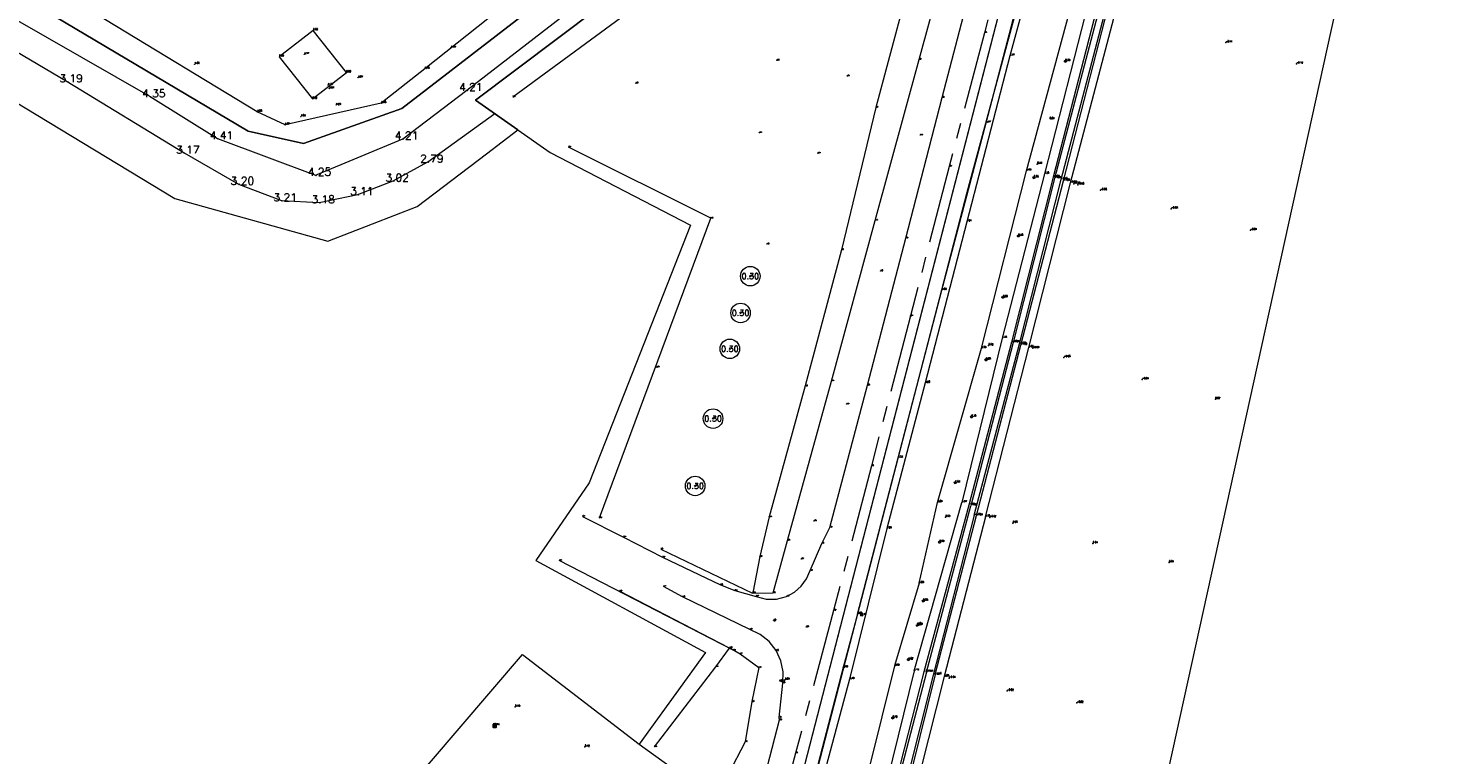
# Model space of a CAD drawing. Header units: metres. Extents: x 102665 to 103901, y 415762 to 419767.
# Tile 28 of 93: x 103120 to 103300, y 418010 to 418103. Entities that reach past the tile are written whole.
import ezdxf
from ezdxf.enums import TextEntityAlignment as Align

# ---------------------------------------------------------------- set-up
doc = ezdxf.new("R2010")
doc.units = ezdxf.units.M
doc.header["$MEASUREMENT"] = 0
doc.linetypes.add('AM-AS', pattern=[16, 10, -2, 2, -2])
for name, color, linetype, lineweight in [('B-GV-GR-BOOM-S', 90, 'Continuous', 13), ('B-OI-RI-GWA_RIOOLPUT-S', 30, 'Continuous', 30), ('B-WE-AM-AS-G', 10, 'AM-AS', 13), ('B-WE-GW-TALUD-G', 90, 'Continuous', 13), ('B-WE-IE-TERREINAFSCHEIDING_KUNSTMATIG_HEKWERK-G', 20, 'IE-TERREINAFSCHEIDING-KUNSTMATIG', 13), ('B-WE-VH-KANTVERHARDING-G', 8, 'Continuous', 18), ('DTM 15-11-2017_terristrisch', 3, 'Continuous', 0), ('DTM-BIJGEBOUW', 22, 'Continuous', 0), ('DTM-Boomdiameter', 96, 'Continuous', 0), ('DTM-Damwand Stuw of Sluis', 165, 'Continuous', 0), ('DTM-Grondslag', 135, 'Continuous', 0), ('DTM-Hekwerk', 36, 'Continuous', 0), ('DTM-Hoogtecijfer', 7, 'Continuous', 0), ('DTM-Insteek', 125, 'Continuous', 0), ('DTM-Kant-asfalt', 137, 'Continuous', 0), ('DTM-Meetpunt', 40, 'Continuous', 0), ('DTM-PEILBUIZEN', 240, 'Continuous', 0), ('DTM-Raster', 36, 'Continuous', 0), ('DTM-Rijweggrens', 253, 'Continuous', 0), ('DTM-Taludlijn', 71, 'Continuous', 0), ('DTM-teen_sloot', 140, 'Continuous', 0), ('DTM-Verkeersbordpaal', 25, 'Continuous', 0), ('DTM-waterlijn', 150, 'Continuous', 0), ('DTM_01-10-2013_terrestrisch', 165, 'Continuous', 0), ('DTM_27-12-2009_terrestrisch', 97, 'Continuous', 0), ('DTM_31-01-2018_terrestrisch', 2, 'Continuous', 0), ('DTM_talud', 94, 'Continuous', 0), ('hoogte', 7, 'Continuous', 0), ('Level 25', 7, 'Continuous', 0), ('mp', 7, 'Continuous', 0), ('Peilbuis', 30, 'Continuous', 0)]:
    doc.layers.add(name, color=color, linetype=linetype, lineweight=lineweight)
doc.styles.add('LBD', font='txt.shx')
doc.styles.add('null', font='NLCS.shx')
doc.styles.get("Standard").update_dxf_attribs({"font": 'txt.shx'})
doc.linetypes.add('IE-TERREINAFSCHEIDING-KUNSTMATIG', pattern='A,4,["R",null,S=0.7500000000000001,R=90,X=0,Y=0],4,-2', length=10)

# ---------------------------------------------------------------- blocks, each defined once
blk = doc.blocks.new('MP')
at = {"layer": 'mp', "color": 0, "linetype": 'ByBlock', "lineweight": -2, "elevation": -0.036, "flags": 128}
blk.add_lwpolyline([(-0.005000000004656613, -0.008660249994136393), (-0.01000000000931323, 0), (-0.005000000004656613, 0.008660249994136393), (0.005000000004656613, 0.008660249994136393), (0.01000000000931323, 0), (0.005000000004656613, -0.008660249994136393), (-0.005000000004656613, -0.008660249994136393)], close=True, dxfattribs=at)
blk = doc.blocks.new('SGR-BOOM_01')
at = {"ltscale": 0.1}
h = blk.add_hatch(color=256, dxfattribs=at)
edge = h.paths.add_edge_path()
edge.add_arc((7.366995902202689e-12, -5.115907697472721e-12), 0.15, 0, 360)
for centre, radius in [((0, 0), 2.5), ((7.366995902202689e-12, -5.115907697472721e-12), 0.04499999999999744)]:
    blk.add_circle(centre, radius)
blk.add_circle((7.366995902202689e-12, -5.115907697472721e-12), 0.15, dxfattribs=at)
blk = doc.blocks.new('145_1')
at = {"color": 0, "linetype": 'ByBlock', "lineweight": -2, "flags": 128}
blk.add_lwpolyline([(-0.25, 0), (-0.1558730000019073, 0.1954579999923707), (0.05563000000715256, 0.2437320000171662), (0.2252420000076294, 0.1084710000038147), (0.2252420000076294, -0.1084710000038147), (0.05563000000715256, -0.2437320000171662), (-0.1558730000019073, -0.1954579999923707), (0.25, 0)], dxfattribs=at)
blk.add_lwpolyline([(-0.25, 0), (-0.2022550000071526, 0.1469460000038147), (-0.07725500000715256, 0.2377640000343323), (0.07725400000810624, 0.2377640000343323), (0.2022540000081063, 0.1469460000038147), (0.25, 0), (0.2022540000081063, -0.1469460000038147), (0.07725400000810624, -0.2377640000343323), (-0.07725500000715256, -0.2377640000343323), (-0.2022550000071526, -0.1469460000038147), (-0.25, 0)], close=True, dxfattribs=at)
blk = doc.blocks.new('157_1')
at = {"color": 0, "linetype": 'ByBlock', "lineweight": -2}
blk.add_3dface([(-0.4, 0.4), (-0.4, -0.4), (0.4, -0.4), (0.4, 0.4)], dxfattribs=at)
blk = doc.blocks.new('125_1')
at = {"layer": 'Level 25', "color": 0, "linetype": 'Continuous', "lineweight": 0}
for p, q in [((0.2119999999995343, 0.2119999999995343), (-0.2119999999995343, -0.2119999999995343)), ((0.2119999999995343, -0.2119999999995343), (-0.2119999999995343, 0.2119999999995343))]:
    blk.add_line(p, q, dxfattribs=at)
blk.add_circle((0, 0), 0.3, dxfattribs=at)
blk = doc.blocks.new('114')
at = {"layer": 'Peilbuis', "color": 0, "linetype": 'ByBlock', "lineweight": -2, "flags": 128}
for points in [[(-0.1999999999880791, 0), (-0.1000009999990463, 0.1732050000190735), (0.1, 0.1732050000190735), (0.2, 0), (0.1, -0.1732050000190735), (-0.1000009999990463, -0.1732050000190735), (0.2, 0)], [(0.25, -0.048), (0.25, 0.7020000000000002)], [(0.25, 0.596), (0.321, 0.667), (0.392, 0.7020000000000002), (0.498, 0.7020000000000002), (0.569000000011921, 0.667), (0.64, 0.596), (0.675000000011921, 0.483), (0.675000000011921, 0.413), (0.64, 0.306), (0.569000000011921, 0.235), (0.498, 0.2), (0.392, 0.2), (0.321, 0.235), (0.25, 0.306)], [(0.923, 0.2), (0.923, 0.9500000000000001)], [(0.923, 0.596), (0.994, 0.667), (1.065000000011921, 0.7020000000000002), (1.171000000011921, 0.7020000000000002), (1.242, 0.667), (1.312999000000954, 0.596), (1.348, 0.483), (1.348, 0.413), (1.312999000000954, 0.306), (1.242, 0.235), (1.171000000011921, 0.2), (1.065000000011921, 0.2), (0.994, 0.235), (0.923, 0.306)]]:
    blk.add_lwpolyline(points, dxfattribs=at)

msp = doc.modelspace()

# ---------------------------------------------------------------- linework, layer by layer
at = {"layer": 'B-WE-AM-AS-G'}
msp.add_polyline3d([(103249.6174826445, 418131.8718093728, 3.530471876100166), (103246.457, 418119.67, 3.571), (103241.955, 418102.549, 3.576), (103237.458, 418085.421, 3.573), (103232.488, 418066.297, 3.614), (103227.505, 418047.114, 3.619), (103222.666, 418028.6, 3.617), (103217.775, 418010.31, 3.579), (103215.85, 418003.087, 3.58)], dxfattribs=at)
at = {"layer": 'B-WE-GW-TALUD-G'}
for points in [[(103244.184, 418145.102, 4.55), (103242.043, 418136.578, 4.226), (103240.06, 418130.891, 3.964), (103235.902, 418119.967, 3.459), (103232.807, 418110.705, 3.224000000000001), (103228.052, 418092.99, 3.032), (103223.649, 418074.762, 3.06), (103219.024, 418057.328, 3.199), (103214.411, 418040.5520000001, 3.19), (103213.2, 418035.484, 3.229), (103212.324, 418030.845, 3.481)], [(103209.373, 418023.812, 4.074), (103210.685, 418023.023, 4.368), (103213.093, 418021.265, 4.306), (103212.193, 418016.911, 4.262), (103211.321, 418011.776, 4.299000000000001), (103209.172, 418007.589, 4.738000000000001), (103207.97, 418002.142, 4.811)]]:
    msp.add_polyline3d(points, dxfattribs=at)
at = {"layer": 'B-WE-IE-TERREINAFSCHEIDING_KUNSTMATIG_HEKWERK-G', "extrusion": (0.001055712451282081, 0.003204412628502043, 0.9999943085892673), "elevation": 1451.357805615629}
msp.add_lwpolyline([(103192.6144934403, 418037.9245173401), (103206.8756311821, 418076.2917143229), (103188.6476518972, 418085.4177611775)], dxfattribs=at)
at = {"layer": 'B-WE-IE-TERREINAFSCHEIDING_KUNSTMATIG_HEKWERK-G'}
msp.add_polyline3d([(103199.72, 418011.113, 5.084), (103207.575, 418021.375, 4.943), (103209.346, 418023.776, 4.930000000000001), (103195.259, 418031.065, 4.517)], dxfattribs=at)
at = {"layer": 'B-WE-VH-KANTVERHARDING-G', "color": 6}
for points in [[(103239.754, 418082.137), (103246.4, 418106.805), (103250.798, 418124.442), (103258.027, 418152.478), (103259.468, 418157.452), (103260.023, 418158.466), (103261.692, 418160.698), (103263.275, 418162.645), (103265.497, 418164.648), (103267.918, 418166.902), (103271.651, 418169.381), (103274.084, 418171.258), (103276.195, 418172.486)], [(103198.319, 417923.783), (103199.131, 417927.143), (103207.502, 417958.751), (103216.269, 417991.67), (103239.754, 418082.137)]]:
    msp.add_lwpolyline(points, dxfattribs=at)
at = {"layer": 'DTM 15-11-2017_terristrisch', "flags": 128}
msp.add_lwpolyline([(103208.3185059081, 418117.6611136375), (103176.8223809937, 418093.9425115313), (103186.3777283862, 418087.2199580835), (103204.3277041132, 418077.9218830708), (103191.3818352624, 418044.9371215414), (103184.532263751, 418034.9885475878), (103184.532263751, 418034.9885475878), (103206.2486001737, 418023.2223336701), (103197.7703044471, 418011.4561197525), (103206.7802675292, 418004.9638757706), (103206.4823376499, 418001.6048411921), (103217.3617547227, 418002.5410318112), (103254.1539330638, 418144.9103371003)], dxfattribs=at)
at = {"layer": 'DTM-BIJGEBOUW'}
msp.add_3dface([(103160.281, 418097.466), (103156.038, 418102.8510000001), (103151.687, 418099.487), (103155.9385680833, 418094.0906059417)], dxfattribs=at)
at = {"layer": 'DTM-Damwand Stuw of Sluis', "extrusion": (-0.0002838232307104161, 0.0001464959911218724, 0.999999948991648), "elevation": 36.88142562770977, "flags": 128}
msp.add_lwpolyline([(103209.7982438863, 418023.4860826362), (103187.5412425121, 418034.9740827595)], dxfattribs=at)
at = {"layer": 'DTM-Insteek', "extrusion": (-0.4970021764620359, 0.1292043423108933, 0.8580763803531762), "elevation": 2701.15117520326, "flags": 128}
msp.add_lwpolyline([(-430568.4499670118, -4513.422340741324), (-430590.832839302, -4513.515812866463), (-430612.5739893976, -4513.693020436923)], dxfattribs=at)
at = {"layer": 'DTM-Insteek', "extrusion": (0.004434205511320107, 0.01562995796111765, 0.9998680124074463), "elevation": 6992.133581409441, "flags": 128}
msp.add_lwpolyline([(14776.06319379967, -430268.8272715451), (14776.06319379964, -430291.2317151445)], dxfattribs=at)
at = {"layer": 'DTM-Insteek', "extrusion": (-0.0002480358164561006, -0.0009621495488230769, 0.999999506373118), "elevation": -427.7732935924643, "flags": 128}
msp.add_lwpolyline([(103242.1028370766, 418040.3599147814), (103236.8268320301, 418019.8939053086)], dxfattribs=at)
at = {"layer": 'DTM-Insteek'}
for points in [[(103287.246, 418164.63, 0.076), (103287.859, 418165.573, 0.116), (103288.261, 418166.951, 0.367), (103287.237, 418168.295, 0.5560000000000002), (103285.4, 418168.9810000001, 0.786), (103283.104, 418168.932, 1.055), (103280.007, 418166.825, 1.18), (103278.048, 418163.191, 0.519), (103271.984, 418158.679, 0.392), (103269.235, 418156.406, 0.22), (103267.608, 418153.247, 0.241), (103266.155, 418149.234, 0.455), (103260.936, 418127.968, 0.434), (103255.334, 418106.699, 0.627), (103249.653, 418084.488, 0.252), (103244.234, 418063.466, 0.379), (103239.085, 418042.411, 0.365)], [(103252.983, 418083.341, -0.08699999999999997), (103258.74, 418105.2530000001, -0.105), (103264.312, 418127.1060000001, -0.11), (103270.007, 418148.15, -0.103), (103270.948, 418151.749, -0.094), (103272.481, 418154.328, -0.186), (103274.513, 418156.08, -0.215)], [(103232.971, 418020.86, 0.729), (103228.14, 418001.258, 0.297), (103221.133, 417977.275, 0.362), (103215.381, 417954.685, 0.5740000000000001), (103211.225, 417938.825, 0.3420000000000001), (103210.393738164, 417935.5862963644, 0.3505529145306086)], [(103236.83, 418020.112, 0.031), (103231.757, 418000.184, -0.141), (103224.525, 417975.37, 0.047), (103218.88, 417952.83, 0.138), (103215.402, 417939.813, 0.187), (103214.42, 417935.44, -0.021), (103215.526, 417933.989, -0.076), (103219.559, 417935.124, 0.107), (103225.641, 417938.1550000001, 0.188)]]:
    msp.add_polyline3d(points, dxfattribs=at)
at = {"layer": 'DTM-Kant-asfalt'}
for points in [[(103190.493, 418040.624, 2.886), (103195.757, 418037.989, 2.966000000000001), (103200.77, 418035.425, 3.118), (103208.177, 418031.861, 3.363), (103210.013, 418031.125, 3.409), (103212.745, 418030.393, 3.466), (103214.0303860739, 418030.0476773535, 3.504333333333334), (103215.3613426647, 418030.0432453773, 3.542666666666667), (103216.649, 418030.38, 3.581), (103217.6613130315, 418030.9296271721, 3.5935), (103218.5261641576, 418031.6904821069, 3.606), (103219.2002985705, 418032.6245112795, 3.6185), (103219.65, 418033.685, 3.631), (103221.134, 418037.1660000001, 3.679), (103222.189, 418039.221, 3.665), (103226.98, 418057.417, 3.684), (103231.896, 418076.25, 3.634), (103236.558, 418094.27, 3.643), (103241.735, 418114.066, 3.645), (103246.6834723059, 418132.5861548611, 3.615140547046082)], [(103212.969, 418003.852, 3.625), (103215.714, 418014.566, 3.621), (103215.676, 418014.881, 3.637), (103216.142, 418019.273, 3.632), (103216.1931694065, 418020.7140952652, 3.620666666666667), (103215.9135674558, 418022.1287318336, 3.609333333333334), (103215.318, 418023.442, 3.598), (103214.4205840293, 418024.6021957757, 3.568666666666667), (103213.2780513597, 418025.5219939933, 3.539333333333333), (103211.953, 418026.151, 3.51), (103203.325, 418030.344, 3.252), (103200.894, 418031.6660000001, 3.171)]]:
    msp.add_polyline3d(points, dxfattribs=at)
at = {"layer": 'DTM-Raster'}
msp.add_polyline3d([(103244.095, 418144.876, 4.505), (103237.558, 418144.66, 4.253), (103225.466, 418140.441, 4.425), (103218.88, 418136.385, 4.446000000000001), (103203.095, 418124.009, 4.438000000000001), (103186.693, 418110.964, 4.421), (103170.314, 418097.925, 4.449), (103164.759, 418093.534, 4.475000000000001), (103152.44, 418090.757, 4.574), (103148.88, 418092.432, 4.582), (103129.467, 418104.2310000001, 4.552), (103111.544, 418115.011, 4.544), (103093.499, 418126.016, 4.508), (103075.597, 418136.8890000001, 4.525), (103057.442, 418147.921, 4.536), (103039.248, 418158.91, 4.548), (103021.25, 418169.779, 4.539000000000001), (103003.279, 418180.754, 4.474), (102985.037, 418191.724, 4.4), (102983.453, 418189.173, 4.483000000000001)], dxfattribs=at)
at = {"layer": 'DTM-Raster', "color": 36}
for points in [[(103200.532, 418036.433, 3.083000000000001), (103212.267, 418030.819, 3.439), (103214.913, 418030.85, 3.619), (103216.758, 418037.543, 3.875), (103222.406, 418057.956, 3.872), (103228, 418078.51, 3.949), (103233.614, 418099.131, 4.011), (103239.058, 418119.152, 4.035), (103242.758, 418132.8510000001, 4.212000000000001), (103244.386, 418144.899, 4.428), (103245.963, 418155.652, 4.189), (103247.502, 418167.3670000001, 3.537), (103240.372, 418169.491, 2.896), (103230.209, 418162.171, 2.685), (103220.109, 418154.5140000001, 2.415)], [(103181.596, 418094.339, 2.743), (103198.112, 418106.473, 2.519), (103215.555, 418119.255, 2.277), (103230.367, 418129.892, 2.465), (103237.057, 418131.904, 3.971)]]:
    msp.add_polyline3d(points, dxfattribs=at)
at = {"layer": 'DTM-Rijweggrens', "extrusion": (-0.0002915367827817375, -0.001090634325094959, 0.9999993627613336), "elevation": -482.5078976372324, "flags": 128}
msp.add_lwpolyline([(103225.6936341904, 418027.8343789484), (103223.8636319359, 418020.9883748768)], dxfattribs=at)
at = {"layer": 'DTM-Rijweggrens'}
for points in [[(103225.697, 418028.112, 3.502), (103230.932, 418048.1280000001, 3.525), (103236.516, 418069.595, 3.501), (103242.169, 418091.037, 3.47), (103247.857, 418112.792, 3.465), (103253.27, 418133.494, 3.415), (103258.807, 418154.796, 3.164), (103259.0570532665, 418155.7613363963, 3.14407047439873)], [(103223.867, 418021.266, 3.494), (103220.63, 418008.8290000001, 3.464), (103215.227, 417988.055, 3.462), (103209.416, 417966.171, 3.475), (103203.991, 417945.48, 3.489), (103202.0128048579, 417937.8353756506, 3.473202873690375)]]:
    msp.add_polyline3d(points, dxfattribs=at)
at = {"layer": 'DTM-Taludlijn', "extrusion": (-0.0004704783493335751, -0.001905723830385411, 0.9999980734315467), "elevation": -842.0022455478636, "flags": 128}
msp.add_lwpolyline([(103229.4610956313, 418038.2194890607), (103224.6990778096, 418018.9304540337)], dxfattribs=at)
at = {"layer": 'DTM-Taludlijn', "extrusion": (0.007736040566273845, 0.02606200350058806, 0.999630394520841), "elevation": 11694.00031177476, "flags": 128}
msp.add_lwpolyline([(19989.69479048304, -429967.0316053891), (19989.69479048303, -429955.9964821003)], dxfattribs=at)
at = {"layer": 'DTM-Taludlijn'}
for points in [[(103250.759, 418119.947, 3.167), (103245.213, 418099.588, 3.172), (103239.715, 418078.368, 3.206), (103234.401, 418057.718, 3.26), (103229.471, 418039.065, 3.232000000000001)], [(103233.611, 418032.065, 0.628), (103235.972, 418042.429, 0.691), (103241.586, 418062.153, 0.5860000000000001), (103247.351, 418084.887, 0.5920000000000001), (103247.353, 418084.886, 0.5920000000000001), (103253.502, 418107.647, 0.818)], [(103230.472, 418021.49, 0.928), (103225.605, 418001.907, 0.644), (103219.321, 417977.955, 0.644), (103213.609, 417955.296, 0.891)], [(103224.709, 418019.776, 3.193), (103219.272, 417999.602, 3.159), (103213.525, 417977.518, 3.223), (103207.565, 417955.239, 3.277), (103203.772, 417940.156, 3.168), (103203.1412713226, 417937.5304498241, 3.163028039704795)]]:
    msp.add_polyline3d(points, dxfattribs=at)
at = {"layer": 'DTM-teen_sloot', "extrusion": (-0.6271754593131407, 0.1626320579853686, 0.7617097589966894), "elevation": 3235.775193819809, "flags": 128}
msp.add_lwpolyline([(-430571.4443462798, -3806.180797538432), (-430594.1311507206, -3806.052694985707), (-430615.8324521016, -3806.222469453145)], dxfattribs=at)
at = {"layer": 'DTM-teen_sloot', "extrusion": (-0.0001282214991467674, -0.0004823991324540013, 0.9999998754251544), "elevation": -216.2987129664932, "flags": 128}
msp.add_lwpolyline([(103234.5519707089, 418020.646296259), (103240.2129720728, 418041.944298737)], dxfattribs=at)
at = {"layer": 'DTM-teen_sloot', "extrusion": (-0.0006849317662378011, -0.002658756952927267, 0.9999962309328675), "elevation": -1183.554627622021, "flags": 128}
msp.add_lwpolyline([(103240.6388426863, 418039.107775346), (103235.3688041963, 418018.6507030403)], dxfattribs=at)
at = {"layer": 'DTM-teen_sloot'}
for points in [[(103286.04, 418166.093, -1.365), (103285.787, 418166.94, -1.388), (103272.97, 418157.775, -1.34), (103270.452, 418155.459, -1.359), (103268.921, 418152.801, -1.302), (103267.841, 418148.923, -1.382), (103262.489, 418127.664, -1.36), (103256.864, 418106.43, -1.339), (103250.945, 418083.9, -1.432), (103245.629, 418062.886, -1.372), (103240.214, 418042, -1.398)], [(103251.775, 418083.752, -1.4), (103257.555, 418105.744, -1.291), (103263.174, 418127.236, -1.241), (103268.66, 418148.453, -1.299), (103269.725, 418152.104, -1.214), (103271.475, 418155.016, -1.218), (103273.763, 418157.102, -1.24)], [(103234.553, 418020.702, -1.409), (103229.371, 418000.8890000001, -1.44), (103222.46, 417976.94, -1.414), (103216.734, 417954.173, -1.321), (103212.568, 417938.861, -1.33), (103211.9366729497, 417934.1623515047, -1.355843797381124)], [(103235.394, 418020.32, -1.431), (103230.392, 418000.455, -1.4), (103223.111, 417975.491, -1.37), (103217.445, 417953.098, -1.315), (103213.732, 417940.345, -1.363), (103212.681, 417935.407, -1.423), (103213.292, 417933.009, -1.388), (103215.149, 417931.908, -1.461), (103218.597, 417932.752, -1.407), (103226.258, 417936.508, -1.329)]]:
    msp.add_polyline3d(points, dxfattribs=at)
at = {"layer": 'DTM-waterlijn', "extrusion": (-0.001397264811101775, -0.005196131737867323, 0.9999855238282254), "elevation": -2317.47123217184, "flags": 128}
msp.add_lwpolyline([(103239.8617973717, 418035.6735889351), (103234.1186367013, 418014.3163006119)], dxfattribs=at)
at = {"layer": 'DTM-waterlijn', "extrusion": (-0.001006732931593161, -0.003867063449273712, 0.9999920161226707), "elevation": -1721.537070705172, "flags": 128}
msp.add_lwpolyline([(103235.5955815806, 418016.8532681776), (103240.891663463, 418037.1964202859)], dxfattribs=at)
at = {"layer": 'DTM-waterlijn'}
for points in [[(103240.945, 418040.728, -1.011), (103246.623, 418062.569, -0.996), (103252.086, 418083.585, -1.052), (103252.086, 418083.602, -1.054), (103257.755, 418105.668, -1.007), (103263.441, 418127.107, -1.032), (103268.846, 418148.433, -0.9800000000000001), (103269.928, 418151.984, -1.025), (103271.622, 418154.801, -1.013), (103273.929, 418156.979, -1.04), (103286.247, 418165.9920000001, -1.022), (103285.777, 418167.1280000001, -1.031), (103272.823, 418158.004, -1.015), (103270.316, 418155.682, -1.021), (103268.596, 418152.897, -1.035), (103267.533, 418149.006, -1.012), (103262.178, 418127.775, -1.033), (103256.632, 418106.684, -1.027), (103250.77, 418084.063, -1.019), (103245.452, 418062.934, -1.041), (103239.964, 418042.072, -1.016)], [(103234.221, 418020.7150000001, -1.135), (103229.161, 418001.013, -0.992), (103222.34, 417976.977, -1.078), (103216.56, 417954.185, -1.116), (103212.355, 417939.013, -1.082)], [(103235.649, 418020.385, -1.095), (103230.717, 418000.371, -1.097), (103223.275, 417975.479, -1.113), (103217.688, 417953.208, -1.095), (103214.005, 417940.2640000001, -1.138), (103213.007, 417934.877, -1.147), (103214.548, 417932.397, -1.12), (103217.057, 417932.559, -1.102), (103225.781, 417936.663, -1.105)]]:
    msp.add_polyline3d(points, dxfattribs=at)
at = {"layer": 'DTM_01-10-2013_terrestrisch', "flags": 128}
msp.add_lwpolyline([(103086.3525255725, 417675.2423061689), (103166.872011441, 418004.2820090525), (103182.8480761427, 418022.965934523), (103197.7703044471, 418011.4561197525), (103197.7703044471, 418011.4561197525), (103206.7802675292, 418004.9638757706), (103206.4823376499, 418001.6048411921), (103217.3617547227, 418002.5410318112), (103235.7578438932, 418073.7256844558), (103254.1539330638, 418144.9103371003), (103256.6658205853, 418154.6302204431), (103276.5040292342, 418168.5741932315), (103292.2724401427, 418167.9784355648), (103300.2594393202, 418166.2217643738), (103256.5802593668, 417967.6270722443), (103168.4430175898, 417640.5241494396)], dxfattribs=at)
at = {"layer": 'DTM_27-12-2009_terrestrisch', "elevation": 12.40950780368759, "flags": 128}
msp.add_lwpolyline([(102938.8509415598, 418202.2158476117), (103138.3106475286, 418081.3340571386), (103157.900294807, 418075.8605335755), (103169.3547065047, 418080.2914812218), (103178.2058428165, 418087.0682246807), (103182.2223645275, 418090.1434159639), (103176.8223809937, 418093.9425115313), (103208.3185059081, 418117.6611136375), (103210.4008943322, 418125.666607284), (103206.7910947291, 418123.2490761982), (103167.3875088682, 418092.837954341), (103154.7912494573, 418088.3608775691), (103147.7231333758, 418089.9525933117), (103006.7964575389, 418173.6306369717), (102983.740804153, 418187.3203941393), (102957.3871436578, 418201.7279435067), (102945.471763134, 418213.4802700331), (102942.8189198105, 418215.2509132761), (102938.8509415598, 418202.2158476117)], close=True, dxfattribs=at)
at = {"layer": 'DTM_31-01-2018_terrestrisch', "elevation": 7.130224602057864, "flags": 128}
msp.add_lwpolyline([(103006.7964575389, 418173.6306369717), (103147.7231333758, 418089.9525933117), (103154.7912494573, 418088.3608775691), (103167.3875088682, 418092.837954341), (103206.7910947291, 418123.2490761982)], dxfattribs=at)
at = {"layer": 'DTM_talud'}
for points in [[(102941.8951305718, 418212.2162057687, 4.266877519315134), (102946.446, 418207.588, 4.209), (102964.132, 418196.846, 4.271), (102981.952, 418185.98, 4.180000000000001), (103003.073, 418173.6550000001, 4.256), (103025.3, 418160.023, 4.116000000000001), (103047.256, 418147.46, 4.226), (103069.192, 418133.826, 4.375), (103091.559, 418120.467, 4.402), (103113.149, 418107.0140000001, 4.331000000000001), (103135.147, 418094.39, 4.354), (103143.804, 418089.016, 4.407), (103156.337, 418084.341, 4.254), (103167.5, 418088.989, 4.207), (103175.717, 418095.196, 4.212000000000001), (103196.315, 418111.18, 4.173), (103209.0378915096, 418120.4267056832, 4.128038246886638)], [(102944.075, 418204.787, 3.316), (102961.437, 418194.445, 3.031), (102979.508, 418184.133, 3.175), (102999.086, 418173.191, 3.455), (103017.218, 418162.671, 3.583), (103035.595, 418151.698, 3.55), (103053.153, 418140.661, 3.491), (103071.816, 418128.713, 3.488), (103089.821, 418117.501, 3.394), (103106.652, 418106.898, 3.167), (103124.547, 418096.312, 3.187), (103139.503, 418087.169, 3.175), (103146.466, 418083.189, 3.201), (103151.964, 418081.075, 3.21), (103156.802, 418080.816, 3.178), (103161.763, 418081.866, 3.111000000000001), (103166.277, 418083.592, 3.024), (103170.726, 418086.037, 2.786), (103179.2900073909, 418092.2064416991, 2.597203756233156)]]:
    msp.add_polyline3d(points, dxfattribs=at)
at = {"layer": 'mp'}
for p in [(103272.87, 418101.296, -0.113), (103281.916, 418098.592, -0.119), (103248.732, 418085.75, 0.436), (103253.407, 418083.208, -0.225), (103253.924, 418083.105, -0.056), (103256.82, 418082.391, -0.064), (103265.893, 418080.027, -0.081), (103276.03, 418077.267, -0.013), (103242.494, 418062.51, 0.516), (103248.144, 418062.15, -0.093), (103252.153, 418060.996, -0.05), (103262.17, 418058.168, -0.036), (103271.528, 418055.645, 0.024), (103236.989, 418040.531, 0.528), (103242.639, 418040.499, -0.017), (103245.613, 418039.782, 0.082), (103255.846, 418037.164, 0.039), (103265.61, 418034.7260000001, 0.042), (103226.27, 418027.993, 3.403), (103233.33, 418026.65, 0.54), (103237.432, 418019.925, -0.033), (103244.874, 418018.286, -0.015), (103181.903, 418016.233, 5.126), (103253.805, 418016.746, -0.019), (103179.263, 418013.835, 5.705), (103190.818, 418011.112, 5.117)]:
    msp.add_point(p, dxfattribs=at)

# ---------------------------------------------------------------- block references
at = {"layer": 'B-GV-GR-BOOM-S', "xscale": 0.5, "yscale": 0.5, "zscale": 0.5}
for name, p in [('145_1', (103252.332, 418098.906, 0.5930000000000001)), ('145_1', (103248.295, 418084.01, 0.563)), ('145_1', (103246.312, 418076.529, 0.484)), ('SGR-BOOM_01', (103211.992, 418071.392, 2.92)), ('145_1', (103244.341, 418068.674, 0.596)), ('SGR-BOOM_01', (103210.748, 418066.683, 2.893)), ('SGR-BOOM_01', (103209.378, 418062.083, 2.933)), ('145_1', (103242.163, 418060.682, 0.6820000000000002)), ('SGR-BOOM_01', (103207.231, 418053.15, 2.971)), ('145_1', (103240.307, 418053.374, 0.376)), ('SGR-BOOM_01', (103204.936, 418044.528, 3.079)), ('145_1', (103238.224, 418044.946, 0.638)), ('145_1', (103236.219, 418037.324, 0.5890000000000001)), ('145_1', (103234.131, 418029.805, 0.551)), ('145_1', (103232.235, 418022.295, 1.019)), ('145_1', (103230.219, 418014.822, 0.7010000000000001))]:
    msp.add_blockref(name, p, dxfattribs=at)
at = {"layer": 'B-OI-RI-GWA_RIOOLPUT-S', "xscale": 0.5, "yscale": 0.5, "zscale": 0.5}
msp.add_blockref('157_1', (103179.263, 418013.835, 5.705), dxfattribs=at)
at = {"layer": 'DTM-Grondslag', "xscale": 2.5, "yscale": 2.5, "zscale": 2.5}
msp.add_blockref('MP', (103216.432, 418019.709, 3.635), dxfattribs=at)
at = {"layer": 'DTM-Meetpunt', "xscale": 2.5, "yscale": 2.5, "zscale": 2.5}
for p in [(103154.901, 418099.784, 4.17), (103173.659, 418100.644, 4.448000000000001), (103215.401, 418099.0300000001, 2.404), (103140.873, 418098.534, 4.5), (103157.94, 418095.862, 4.191), (103158.092, 418095.403, 3.609), (103161.777, 418096.788, 3.669), (103197.369, 418096.097, 2.6), (103224.39, 418097.007, 2.894), (103148.88, 418092.432, 4.582), (103154.457, 418091.826, 4.533), (103158.971, 418093.286, 4.233000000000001), (103164.759, 418093.534, 4.475000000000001), (103152.44, 418090.757, 4.574), (103213.161, 418089.76, 2.585), (103233.751, 418089.458, 3.923), (103220.657, 418087.138, 2.941), (103214.122, 418075.501, 2.996), (103228.684, 418072.056, 3.995), (103200.038, 418059.729, 2.819), (103224.334, 418055.009, 4.037), (103220.158, 418040.051, 4.043), (103218.518, 418035.187, 4.024), (103214.991, 418027.328, 3.575), (103219.157, 418026.47, 3.653)]:
    msp.add_blockref('MP', p, dxfattribs=at)
at = {"layer": 'DTM-PEILBUIZEN', "xscale": 0.5, "yscale": 0.5, "zscale": 0.5}
msp.add_blockref('114', (103233.33, 418026.65, 0.54), dxfattribs=at)
at = {"layer": 'DTM-Verkeersbordpaal', "xscale": 0.5, "yscale": 0.5, "zscale": 0.5}
msp.add_blockref('125_1', (103226.27, 418027.993, 3.403), dxfattribs=at)

# ---------------------------------------------------------------- texts
at = {"layer": 'B-GV-GR-BOOM-S'}
for s, p in [('2.92', (103211.992, 418071.392)), ('2.89', (103210.748, 418066.683)), ('2.93', (103209.378, 418062.083)), ('2.97', (103207.231, 418053.15)), ('3.08', (103204.936, 418044.528))]:
    msp.add_text(s, height=0.1, dxfattribs=at).set_placement(p, align=Align.BOTTOM_LEFT)
at = {"layer": 'B-WE-AM-AS-G'}
for s, p in [('3.58', (103241.955, 418102.549)), ('3.57', (103237.458, 418085.421)), ('3.61', (103232.488, 418066.297)), ('3.62', (103227.505, 418047.114)), ('3.62', (103222.666, 418028.6)), ('3.58', (103217.775, 418010.31))]:
    msp.add_text(s, height=0.1, dxfattribs=at).set_placement(p, align=Align.BOTTOM_LEFT)
at = {"layer": 'B-WE-GW-TALUD-G'}
for s, p in [('3.03', (103228.052, 418092.99)), ('3.06', (103223.649, 418074.762)), ('3.20', (103219.024, 418057.328)), ('3.19', (103214.411, 418040.552)), ('3.23', (103213.2, 418035.484)), ('3.48', (103212.324, 418030.845)), ('4.07', (103209.373, 418023.812)), ('4.37', (103210.685, 418023.023)), ('4.31', (103213.093, 418021.265)), ('4.26', (103212.193, 418016.911)), ('4.30', (103211.321, 418011.776))]:
    msp.add_text(s, height=0.1, dxfattribs=at).set_placement(p, align=Align.BOTTOM_LEFT)
at = {"layer": 'B-WE-IE-TERREINAFSCHEIDING_KUNSTMATIG_HEKWERK-G'}
for s, p in [('2.69', (103188.708, 418087.922)), ('2.70', (103206.936, 418078.796)), ('2.84', (103192.675, 418040.429)), ('4.52', (103195.259, 418031.065)), ('4.93', (103209.346, 418023.776)), ('4.94', (103207.575, 418021.375)), ('5.08', (103199.72, 418011.113))]:
    msp.add_text(s, height=0.1, dxfattribs=at).set_placement(p, align=Align.BOTTOM_LEFT)
at = {"layer": 'DTM-BIJGEBOUW'}
for p in [(103156.038, 418102.8510000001), (103151.687, 418099.487), (103160.281, 418097.466), (103155.9385680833, 418094.0906059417, -3.87)]:
    msp.add_text('0.00', height=0.2, dxfattribs=at).set_placement(p, align=Align.BOTTOM_LEFT)
at = {"layer": 'DTM-Boomdiameter', "style": 'LBD'}
for p in [(103211.992, 418071.392, 2.92), (103210.748, 418066.683, 2.893), (103209.378, 418062.083, 2.933), (103207.231, 418053.15, 2.971), (103204.936, 418044.528, 3.079)]:
    msp.add_text('0.30', height=0.75, dxfattribs=at).set_placement(p, align=Align.MIDDLE_CENTER)
at = {"layer": 'DTM-Damwand Stuw of Sluis'}
for s, p in [('4.93', (103187.544, 418034.975)), ('4.94', (103209.801, 418023.487))]:
    msp.add_text(s, height=0.1, dxfattribs=at).set_placement(p, align=Align.BOTTOM_LEFT)
at = {"layer": 'DTM-Grondslag'}
msp.add_text('9021', height=0.2, dxfattribs=at).set_placement((103216.432, 418019.709), align=Align.TOP_RIGHT)
msp.add_text('3.64', height=0.2, dxfattribs=at).set_placement((103216.432, 418019.709), align=Align.BOTTOM_LEFT)
at = {"layer": 'DTM-Hekwerk'}
msp.add_text('4.45', height=0.2, dxfattribs=at).set_placement((103170.314, 418097.925), align=Align.BOTTOM_LEFT)
at = {"layer": 'DTM-Hoogtecijfer'}
for s, p in [('2.40', (103215.401, 418099.03)), ('2.60', (103197.369, 418096.097)), ('2.89', (103224.39, 418097.007)), ('2.59', (103213.161, 418089.76)), ('3.92', (103233.751, 418089.458)), ('2.94', (103220.657, 418087.138)), ('3.00', (103214.122, 418075.501)), ('4.00', (103228.684, 418072.056)), ('2.82', (103200.038, 418059.729)), ('4.04', (103224.334, 418055.009)), ('4.04', (103220.158, 418040.051)), ('4.02', (103218.518, 418035.187)), ('3.58', (103214.991, 418027.328)), ('3.65', (103219.157, 418026.47))]:
    msp.add_text(s, height=0.1, dxfattribs=at).set_placement(p, align=Align.BOTTOM_LEFT)
at = {"layer": 'DTM-Hoogtecijfer', "linetype": 'Continuous', "lineweight": 0}
for s, p in [('3.19', (103123.547889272, 418096.2189653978)), ('4.21', (103174.717889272, 418095.1029653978)), ('4.35', (103134.147889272, 418094.2969653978)), ('4.41', (103142.804889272, 418088.9229653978)), ('4.21', (103166.500889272, 418088.8959653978)), ('3.17', (103138.503889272, 418087.0759653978)), ('2.79', (103169.726889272, 418085.9439653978)), ('4.25', (103155.337889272, 418084.2479653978)), ('3.20', (103145.466889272, 418083.0959653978)), ('3.11', (103160.763889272, 418081.7729653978)), ('3.02', (103165.277889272, 418083.4989653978)), ('3.21', (103150.964889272, 418080.9819653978)), ('3.18', (103155.802889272, 418080.7229653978))]:
    msp.add_text(s, height=1, dxfattribs=at).set_placement(p)
at = {"layer": 'DTM-Hoogtecijfer'}
msp.add_text('ASF', height=0.1, dxfattribs=at).set_placement((103214.991, 418027.328), align=Align.TOP_LEFT)
at = {"layer": 'DTM-Kant-asfalt'}
for s, p in [('3.64', (103236.558, 418094.27)), ('3.63', (103231.896, 418076.25)), ('3.68', (103226.98, 418057.417)), ('2.89', (103190.493, 418040.624)), ('2.97', (103195.757, 418037.989)), ('3.67', (103222.189, 418039.221)), ('3.68', (103221.134, 418037.166)), ('3.12', (103200.77, 418035.425)), ('3.63', (103219.65, 418033.685)), ('3.17', (103200.894, 418031.666)), ('3.25', (103203.325, 418030.344)), ('3.36', (103208.177, 418031.861)), ('3.41', (103210.013, 418031.125)), ('3.47', (103212.745, 418030.393)), ('3.58', (103216.649, 418030.38)), ('3.51', (103211.953, 418026.151)), ('3.60', (103215.318, 418023.442)), ('3.63', (103216.142, 418019.273)), ('3.64', (103215.676, 418014.881)), ('3.62', (103215.714, 418014.566))]:
    msp.add_text(s, height=0.1, dxfattribs=at).set_placement(p, align=Align.BOTTOM_LEFT)
at = {"layer": 'DTM-Meetpunt'}
for s, p in [('4.45', (103173.659, 418100.644)), ('4.17', (103154.901, 418099.784)), ('4.50', (103140.873, 418098.534)), ('4.19', (103157.94, 418095.862)), ('3.61', (103158.092, 418095.403)), ('3.67', (103161.777, 418096.788)), ('4.48', (103164.759, 418093.534)), ('4.58', (103148.88, 418092.432)), ('4.53', (103154.457, 418091.826)), ('4.23', (103158.971, 418093.286)), ('4.57', (103152.44, 418090.757))]:
    msp.add_text(s, height=0.2, dxfattribs=at).set_placement(p, align=Align.BOTTOM_LEFT)
at = {"layer": 'DTM-Raster', "color": 36}
for s, p in [('4.01', (103233.614, 418099.131)), ('2.74', (103181.596, 418094.339)), ('3.95', (103228, 418078.51)), ('3.87', (103222.406, 418057.956)), ('3.88', (103216.758, 418037.543)), ('3.08', (103200.532, 418036.433)), ('3.44', (103212.267, 418030.819)), ('3.62', (103214.913, 418030.85))]:
    msp.add_text(s, height=0.1, dxfattribs=at).set_placement(p, align=Align.BOTTOM_LEFT)
at = {"layer": 'hoogte'}
for s, p in [('-0.11', (103272.87, 418101.296)), ('3.17', (103245.213, 418099.588)), ('0.59', (103252.332, 418098.906)), ('-0.12', (103281.916, 418098.592)), ('3.47', (103242.169, 418091.037)), ('0.64', (103250.311, 418091.471)), ('0.59', (103247.351, 418084.887)), ('0.59', (103247.353, 418084.886)), ('0.44', (103248.732, 418085.75)), ('0.25', (103249.653, 418084.488)), ('0.56', (103248.295, 418084.01)), ('-1.02', (103250.77, 418084.0630000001)), ('-1.43', (103250.945, 418083.9)), ('-1.40', (103251.775, 418083.752)), ('-1.05', (103252.086, 418083.602)), ('-1.05', (103252.086, 418083.585)), ('-0.09', (103252.983, 418083.341)), ('-0.23', (103253.407, 418083.208)), ('-0.06', (103253.924, 418083.105)), ('-0.06', (103256.82, 418082.391)), ('-0.08', (103265.893, 418080.027)), ('3.21', (103239.715, 418078.368)), ('-0.01', (103276.03, 418077.267)), ('0.48', (103246.312, 418076.529)), ('3.50', (103236.516, 418069.595)), ('0.60', (103244.341, 418068.674)), ('0.38', (103244.234, 418063.466)), ('-1.04', (103245.452, 418062.934)), ('-1.37', (103245.629, 418062.886)), ('-1.29', (103246.453, 418062.713)), ('0.59', (103241.586, 418062.153)), ('0.52', (103242.494, 418062.51)), ('-1.00', (103246.623, 418062.569)), ('0.00', (103247.66, 418062.261)), ('-0.09', (103248.144, 418062.15)), ('-0.05', (103252.153, 418060.996)), ('0.68', (103242.163, 418060.682)), ('3.26', (103234.401, 418057.718)), ('-0.04', (103262.17, 418058.168)), ('0.02', (103271.528, 418055.645)), ('0.38', (103240.307, 418053.374)), ('3.53', (103230.932, 418048.1280000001)), ('0.64', (103238.224, 418044.946)), ('0.69', (103235.972, 418042.429)), ('0.37', (103239.085, 418042.411)), ('-1.02', (103239.964, 418042.072)), ('-1.40', (103240.214, 418042)), ('0.53', (103236.989, 418040.531)), ('-1.37', (103240.664, 418040.777)), ('-1.01', (103240.945, 418040.728)), ('0.05', (103242.106, 418040.578)), ('-0.02', (103242.639, 418040.499)), ('0.08', (103245.613, 418039.782)), ('3.23', (103229.471, 418039.065)), ('0.59', (103236.219, 418037.324)), ('0.04', (103255.846, 418037.164)), ('0.04', (103265.61, 418034.7260000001)), ('0.63', (103233.611, 418032.065)), ('0.55', (103234.131, 418029.805)), ('3.50', (103225.697, 418028.112)), ('3.40', (103226.27, 418027.993)), ('0.54', (103233.33, 418026.65)), ('3.49', (103223.867, 418021.266)), ('0.93', (103230.472, 418021.49)), ('1.02', (103232.235, 418022.295)), ('3.19', (103224.709, 418019.776)), ('0.73', (103232.971, 418020.86)), ('-1.14', (103234.221, 418020.7150000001)), ('-1.41', (103234.553, 418020.702)), ('-1.43', (103235.394, 418020.32)), ('-1.10', (103235.649, 418020.385)), ('0.03', (103236.83, 418020.112)), ('-0.03', (103237.432, 418019.925)), ('-0.02', (103244.874, 418018.286)), ('5.13', (103181.903, 418016.233)), ('-0.02', (103253.805, 418016.746)), ('0.70', (103230.219, 418014.822)), ('5.71', (103179.263, 418013.835)), ('5.12', (103190.818, 418011.112))]:
    msp.add_text(s, height=0.2, dxfattribs=at).set_placement(p, align=Align.BOTTOM_LEFT)

doc.saveas('drawing.dxf')
